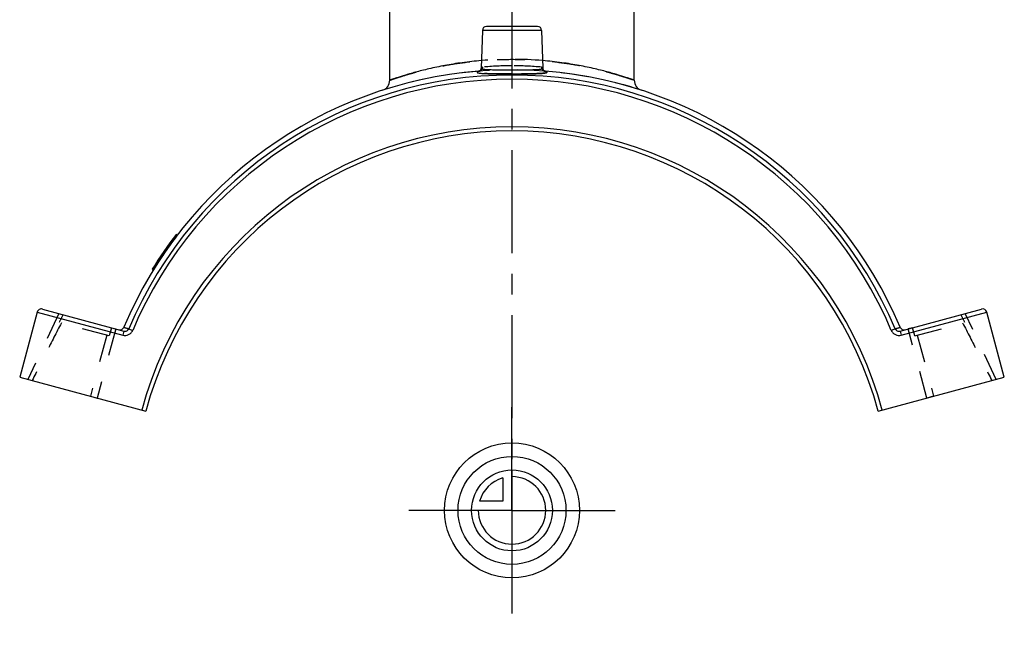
# Model space of a CAD drawing. Header units: millimetres. Extents: x 383 to 617, y 342 to 651.
# Tile 1 of 4: x 383 to 617, y 342 to 486. Entities that reach past the tile are written whole.
import ezdxf

# ---------------------------------------------------------------- set-up
doc = ezdxf.new("R2010")
doc.units = ezdxf.units.MM
doc.header["$LTSCALE"] = 65.185185
doc.linetypes.add('CENTER', pattern=[0.6, 0.375, -0.075, 0.075, -0.075])
doc.linetypes.add('HIDDEN', pattern=[0.2, 0.1, -0.1])
doc.layers.get('0').update_dxf_attribs({"linetype": 'CONTINUOUS'})
for name, color, linetype in [('ACHSEN_S', 7, 'CONTINUOUS'), ('DEFAULT_2', 8, 'HIDDEN'), ('FLAECHEN', 7, 'CONTINUOUS'), ('KONST.EL_MIT_GEO', 7, 'CONTINUOUS'), ('KURVEN', 7, 'CONTINUOUS')]:
    doc.layers.add(name, color=color, linetype=linetype)

msp = doc.modelspace()

# ---------------------------------------------------------------- linework, layer by layer
at = {"color": 7, "linetype": 'Continuous'}
for centre, radius, start, end in [((500, 374.5), 100, 94.5316, 157.0933), ((500, 374.5), 100, 22.9067, 85.4684), ((406.96, 413.81), 1, 254.864, 337.0933), ((593.04, 413.81), 1, 202.9067, 285.136)]:
    msp.add_arc(centre, radius, start, end, dxfattribs=at)
at = {"layer": 'ACHSEN_S', "color": 2, "linetype": 'CENTER'}
msp.add_line((500, 651), (500, 349), dxfattribs=at)
at = {"layer": 'DEFAULT_2', "color": 8, "linetype": 'HIDDEN'}
for p, q in [((403.87, 411.54), (399.96, 397.06)), ((405.98, 413.04), (401.54, 396.63)), ((404.43, 411.39), (403.87, 411.54)), ((404.96, 413.32), (404.43, 411.39)), ((404.96, 413.32), (405.98, 413.04)), ((595.04, 413.32), (594.02, 413.04)), ((598.46, 396.63), (594.02, 413.04)), ((595.57, 411.39), (595.04, 413.32)), ((595.57, 411.39), (596.13, 411.54)), ((596.13, 411.54), (600.04, 397.06)), ((399.96, 397.06), (401.54, 396.63)), ((600.04, 397.06), (598.46, 396.63))]:
    msp.add_line(p, q, dxfattribs=at)
at = {"layer": 'FLAECHEN', "color": 7, "linetype": 'Continuous'}
for p, q in [((471, 472.04), (471, 523.3)), ((492.97, 483.83), (492.65, 474.9)), ((507.03, 483.83), (507.35, 474.9))]:
    msp.add_line(p, q, dxfattribs=at)
at = {"layer": 'FLAECHEN', "color": 8, "linetype": 'HIDDEN'}
msp.add_line((529, 472.04), (529, 488), dxfattribs=at)
at = {"layer": 'FLAECHEN', "color": 2, "linetype": 'CENTER'}
for q in [(500, 397.5), (472.5, 370), (527.5, 370), (500, 342.5)]:
    msp.add_line((500, 370), q, dxfattribs=at)
at = {"layer": 'KONST.EL_MIT_GEO', "color": 7, "linetype": 'Continuous'}
for p, q in [((471, 472.04), (471, 493.5)), ((529, 472.04), (529, 493.5)), ((507.03, 483.83), (492.97, 483.83)), ((506.03, 484.8), (493.97, 484.8)), ((419.95, 434.43), (419.71, 434.62)), ((420.59, 435.28), (420.35, 435.46)), ((414.9, 427.02), (414.67, 427.21)), ((415.05, 427.25), (414.81, 427.44)), ((387.38, 417.04), (383.2, 401.59)), ((387.38, 417.04), (407.63, 411.56)), ((388.6, 417.74), (407.89, 412.53)), ((592.11, 412.53), (611.4, 417.74)), ((592.37, 411.56), (612.62, 417.04)), ((616.8, 401.59), (612.62, 417.04)), ((407.89, 412.53), (407.63, 411.56)), ((409.09, 413.1), (407.89, 413.42)), ((409.09, 413.1), (410, 412.71)), ((590.91, 413.1), (590, 412.71)), ((592.11, 413.42), (590.91, 413.1)), ((592.11, 412.53), (592.37, 411.56)), ((383.2, 401.59), (413.12, 393.5)), ((586.88, 393.5), (616.8, 401.59))]:
    msp.add_line(p, q, dxfattribs=at)
at = {"layer": 'KONST.EL_MIT_GEO', "color": 8, "linetype": 'HIDDEN'}
for p, q in [((492.3, 474.22), (492.3, 474.22)), ((492.65, 474.9), (492.65, 474.9)), ((507.72, 474.21), (507.72, 474.21)), ((419.9, 434.37), (419.67, 434.56)), ((420.18, 434.74), (419.94, 434.92)), ((420.19, 434.75), (419.96, 434.94)), ((420.26, 434.85), (420.03, 435.04)), ((418.29, 432.15), (418.06, 432.34)), ((418.3, 432.16), (418.06, 432.34)), ((418.31, 432.18), (418.08, 432.37)), ((419.23, 433.46), (418.99, 433.65)), ((419.62, 433.99), (419.38, 434.17)), ((419.62, 433.99), (419.39, 434.18)), ((419.63, 434.01), (419.4, 434.19)), ((419.79, 434.22), (419.55, 434.41)), ((416.96, 430.21), (416.72, 430.4)), ((417.01, 430.29), (416.77, 430.48)), ((417.01, 430.29), (416.77, 430.47)), ((417.05, 430.35), (416.81, 430.54)), ((417.27, 430.68), (417.04, 430.87)), ((417.6, 431.15), (417.36, 431.34)), ((417.71, 431.31), (417.47, 431.5)), ((417.76, 431.39), (417.52, 431.57)), ((418.16, 431.96), (417.92, 432.15)), ((415.19, 427.48), (414.95, 427.66)), ((415.21, 427.51), (414.97, 427.7)), ((415.26, 427.6), (415.03, 427.79)), ((415.51, 427.99), (415.27, 428.18)), ((415.71, 428.31), (415.48, 428.5)), ((415.81, 428.47), (415.58, 428.65)), ((415.85, 428.52), (415.61, 428.7)), ((416.04, 428.82), (415.8, 429)), ((416.12, 428.95), (415.88, 429.13)), ((416.14, 428.97), (415.9, 429.16)), ((416.3, 429.22), (416.06, 429.41)), ((416.35, 429.29), (416.11, 429.48)), ((392.46, 416.7), (385.13, 401.07)), ((614.87, 401.07), (607.54, 416.7)), ((404.43, 411.39), (392.56, 414.6)), ((595.57, 411.39), (607.44, 414.6)), ((407.89, 413.42), (409.09, 413.1)), ((590.91, 413.1), (592.11, 413.42))]:
    msp.add_line(p, q, dxfattribs=at)
for points in [[(492.3, 474.22), (492.29, 474.21), (492.28, 474.21), (492.28, 474.21), (492.28, 474.21), (492.29, 474.21), (492.3, 474.21), (492.31, 474.22), (492.33, 474.23), (492.35, 474.24), (492.36, 474.24)], [(507.64, 474.24), (507.64, 474.24), (507.67, 474.23), (507.69, 474.22), (507.7, 474.22), (507.71, 474.21), (507.72, 474.21), (507.72, 474.21)]]:
    msp.add_lwpolyline(points, dxfattribs=at)
at = {"layer": 'KONST.EL_MIT_GEO', "color": 7, "linetype": 'Continuous'}
for points in [[(492.65, 474.9), (492.65, 474.84), (492.64, 474.76), (492.62, 474.69), (492.6, 474.61), (492.57, 474.55), (492.54, 474.48), (492.5, 474.43), (492.47, 474.38), (492.43, 474.34), (492.4, 474.3), (492.37, 474.27), (492.34, 474.25), (492.32, 474.23), (492.3, 474.22), (492.3, 474.22)], [(507.72, 474.21), (507.72, 474.21), (507.71, 474.21), (507.7, 474.22), (507.68, 474.23), (507.66, 474.25), (507.63, 474.27), (507.6, 474.3), (507.57, 474.34), (507.53, 474.38), (507.5, 474.43), (507.46, 474.49), (507.43, 474.55), (507.4, 474.62), (507.38, 474.69), (507.36, 474.76), (507.35, 474.84), (507.35, 474.9)]]:
    msp.add_lwpolyline(points, dxfattribs=at)
for centre, radius, start, end in [((493.97, 483.8), 1, 90, 178), ((506.03, 483.8), 1, 2, 90), ((492.05, 475.09), 0.907, 274.5223, 286.0892), ((507.95, 475.09), 0.907, 253.9077, 265.4778), ((500, 374.5), 98.77, 23.0036, 156.9964), ((500, 374.5), 97.77, 23.0036, 156.9964), ((468.5, 472.04), 2.5, 287.8976, 360), ((500, 374.5), 100, 94.417, 94.5316), ((500, 374.5), 100, 85.4684, 85.571), ((531.5, 472.04), 2.5, 180, 252.1024), ((500, 370), 91, 15.136, 164.864), ((500, 370), 90, 15.136, 164.864), ((500, 374.5), 100.3, 142.5713, 148.2963), ((388.34, 416.78), 1, 74.864, 164.864), ((611.66, 416.78), 1, 15.136, 105.136)]:
    msp.add_arc(centre, radius, start, end, dxfattribs=at)
at = {"layer": 'KONST.EL_MIT_GEO', "color": 8, "linetype": 'HIDDEN'}
for centre, radius, start, end in [((500, 390.09), 86.91, 85.1922, 94.8078), ((500, 374.5), 100, 85.571, 107.8976), ((492.05, 475.09), 0.907, 286.0892, 290.0236), ((492.05, 475.1), 0.914, 290.0435, 298.8987), ((500, 397.09), 78.37, 90.0033, 95.136), ((500, 397.16), 78.3, 90.001, 95.1383), ((500, 397.09), 78.37, 84.864, 89.9967), ((500, 397.16), 78.3, 84.8617, 89.999), ((507.95, 475.1), 0.914, 241.1016, 249.9557), ((507.95, 475.09), 0.906, 249.9765, 253.9077), ((500, 374.5), 100, 72.1024, 85.4684), ((500, 374.5), 100, 142.573, 148.3153), ((910.8, 154.35), 579.91, 153.13301, 153.33475), ((89.2, 154.35), 579.91, 26.66525, 26.86699)]:
    msp.add_arc(centre, radius, start, end, dxfattribs=at)
for points, knots in [([(471, 472.04), (471, 472.04), (471.02, 472.04), (471.04, 472.06), (471.09, 472.07), (471.15, 472.09), (471.23, 472.12), (471.37, 472.17), (471.59, 472.24), (471.9, 472.35), (472.28, 472.48), (472.73, 472.63), (473.46, 472.86), (474.52, 473.2), (475.98, 473.63), (477.66, 474.09), (479.55, 474.57), (481.64, 475.05), (484.75, 475.68), (488.98, 476.35), (494.37, 476.88), (500, 477.06), (505.63, 476.88), (511.02, 476.35), (515.25, 475.68), (518.36, 475.05), (520.45, 474.57), (522.34, 474.09), (524.02, 473.63), (525.28, 473.26), (526.17, 472.98), (526.75, 472.8), (527.27, 472.63), (527.72, 472.48), (528.1, 472.35), (528.41, 472.24), (528.63, 472.17), (528.77, 472.12), (528.85, 472.09), (528.91, 472.07), (528.96, 472.06), (528.98, 472.04), (529, 472.04), (529, 472.04)], [0, 0, 0, 0, 0.000159, 0.000636, 0.001429, 0.002538, 0.003962, 0.0057, 0.010107, 0.015741, 0.022577, 0.030588, 0.039745, 0.061354, 0.087116, 0.116719, 0.149846, 0.186172, 0.225364, 0.310951, 0.403626, 0.5, 0.596374, 0.689049, 0.774636, 0.813828, 0.850153, 0.88328, 0.912884, 0.938646, 0.949988, 0.960255, 0.969412, 0.977423, 0.984259, 0.989893, 0.9943, 0.996038, 0.997462, 0.998571, 0.999364, 0.999841, 1, 1, 1, 1]), ([(492.99, 475.15), (492.99, 474.96), (492.87, 474.56), (492.54, 474.31), (492.36, 474.24)], [0, 0, 0, 0, 0.506812, 1, 1, 1, 1]), ([(492.99, 475.15), (492.99, 474.98), (492.9, 474.63), (492.64, 474.38), (492.49, 474.3)], [0, 0, 0, 0, 0.506066, 1, 1, 1, 1]), ([(492.99, 475.15), (492.9, 475.12), (492.78, 475.06), (492.66, 474.95), (492.65, 474.9)], [0, 0, 0, 0, 0.658099, 1, 1, 1, 1]), ([(507.01, 475.15), (507.01, 474.96), (507.13, 474.56), (507.46, 474.31), (507.64, 474.24)], [0, 0, 0, 0, 0.506816, 1, 1, 1, 1]), ([(507.01, 475.15), (507.1, 475.12), (507.22, 475.06), (507.34, 474.95), (507.35, 474.9)], [0, 0, 0, 0, 0.658121, 1, 1, 1, 1]), ([(500, 473.56), (499.36, 473.56), (498.11, 473.56), (496.59, 473.56), (495.45, 473.57), (494.68, 473.58), (493.98, 473.6), (493.37, 473.63), (492.85, 473.66), (492.42, 473.7), (492.1, 473.75), (491.9, 473.81), (491.79, 473.86), (491.75, 473.9), (491.73, 473.95), (491.76, 474), (491.8, 474.05), (491.88, 474.09), (491.98, 474.14), (492.06, 474.17), (492.1, 474.19)], [0, 0, 0, 0, 0.218907, 0.425599, 0.520758, 0.608695, 0.68823, 0.758319, 0.818072, 0.866782, 0.903964, 0.929485, 0.938083, 0.94432, 0.949199, 0.954561, 0.961878, 0.97177, 0.984457, 1, 1, 1, 1]), ([(507.9, 474.19), (507.94, 474.17), (508.02, 474.14), (508.12, 474.09), (508.2, 474.05), (508.24, 474), (508.27, 473.95), (508.25, 473.9), (508.21, 473.86), (508.1, 473.81), (507.9, 473.75), (507.58, 473.7), (507.15, 473.66), (506.63, 473.63), (506.02, 473.6), (505.32, 473.58), (504.55, 473.57), (503.41, 473.56), (501.89, 473.56), (500.64, 473.56), (500, 473.56)], [0, 0, 0, 0, 0.015543, 0.02823, 0.038122, 0.045439, 0.050801, 0.055681, 0.061917, 0.070515, 0.096036, 0.133217, 0.181926, 0.241679, 0.311767, 0.391301, 0.479238, 0.574395, 0.781086, 1, 1, 1, 1]), ([(393.08, 414.46), (391.9, 412.2), (389.57, 407.65), (387.3, 403.08), (386.16, 400.79)], [0, 0, 0, 0, 0.499999, 1, 1, 1, 1]), ([(606.92, 414.46), (608.1, 412.2), (610.43, 407.65), (612.7, 403.08), (613.84, 400.79)], [0, 0, 0, 0, 0.499999, 1, 1, 1, 1])]:
    msp.add_open_spline(points, degree=3, knots=knots, dxfattribs=at)
at = {"layer": 'KONST.EL_MIT_GEO', "color": 7, "linetype": 'Continuous'}
for points, knots in [([(492.72, 476.69), (491.21, 476.57), (488.3, 476.25), (484.16, 475.58), (480.97, 474.91), (478.66, 474.35), (477.14, 473.95), (475.76, 473.56), (474.55, 473.2), (473.5, 472.88), (472.74, 472.63), (472.23, 472.46), (471.91, 472.35), (471.64, 472.26), (471.41, 472.18), (471.26, 472.13), (471.16, 472.1), (471.1, 472.08), (471.06, 472.06), (471.03, 472.05), (471.01, 472.04), (471, 472.04), (471, 472.04)], [0, 0, 0, 0, 0.203963, 0.393913, 0.565192, 0.642489, 0.71353, 0.777811, 0.834831, 0.884105, 0.925172, 0.942493, 0.95761, 0.97048, 0.981062, 0.989328, 0.992584, 0.99525, 0.997326, 0.998811, 0.999702, 1, 1, 1, 1]), ([(529, 472.04), (529, 472.04), (528.99, 472.04), (528.97, 472.05), (528.94, 472.06), (528.9, 472.08), (528.84, 472.1), (528.74, 472.13), (528.59, 472.18), (528.36, 472.26), (528.09, 472.35), (527.77, 472.46), (527.26, 472.63), (526.5, 472.88), (525.45, 473.2), (524.24, 473.56), (522.86, 473.95), (521.34, 474.35), (519.03, 474.91), (515.84, 475.58), (511.7, 476.25), (508.79, 476.57), (507.28, 476.69)], [0, 0, 0, 0, 0.000298, 0.001189, 0.002674, 0.00475, 0.007416, 0.010672, 0.018938, 0.02952, 0.04239, 0.057507, 0.074828, 0.115895, 0.165169, 0.222189, 0.28647, 0.357511, 0.434808, 0.606087, 0.796037, 1, 1, 1, 1]), ([(492.65, 474.9), (492.65, 474.84), (492.8, 474.76), (492.98, 474.71), (493.23, 474.67), (493.53, 474.63), (493.9, 474.6), (494.33, 474.58), (495.01, 474.55), (495.96, 474.53), (497.22, 474.52), (498.58, 474.52), (499.52, 474.52), (500, 474.52)], [0, 0, 0, 0, 0.025391, 0.049827, 0.082935, 0.124659, 0.174719, 0.232696, 0.298062, 0.448419, 0.620032, 0.806276, 1, 1, 1, 1]), ([(500, 474.52), (500.48, 474.52), (501.42, 474.52), (502.78, 474.52), (504.04, 474.53), (504.99, 474.55), (505.67, 474.58), (506.1, 474.6), (506.47, 474.63), (506.77, 474.67), (507.02, 474.71), (507.2, 474.76), (507.35, 474.84), (507.35, 474.9)], [0, 0, 0, 0, 0.193715, 0.379959, 0.551574, 0.701933, 0.7673, 0.825278, 0.875339, 0.917064, 0.950173, 0.974609, 1, 1, 1, 1]), ([(492.1, 474.19), (492.06, 474.17), (491.98, 474.14), (491.88, 474.09), (491.8, 474.05), (491.76, 474), (491.73, 473.95), (491.75, 473.9), (491.79, 473.86), (491.9, 473.81), (492.1, 473.75), (492.42, 473.7), (492.85, 473.66), (493.37, 473.63), (493.98, 473.6), (494.68, 473.58), (495.45, 473.57), (496.59, 473.56), (498.11, 473.56), (499.36, 473.56), (500, 473.56)], [0, 0, 0, 0, 0.015543, 0.028229, 0.038122, 0.045439, 0.050801, 0.05568, 0.061917, 0.070514, 0.096036, 0.133217, 0.181925, 0.241678, 0.311766, 0.3913, 0.479236, 0.574393, 0.781085, 1, 1, 1, 1]), ([(500, 473.56), (500.64, 473.56), (501.89, 473.56), (503.41, 473.56), (504.55, 473.57), (505.32, 473.58), (506.02, 473.6), (506.63, 473.63), (507.15, 473.66), (507.58, 473.7), (507.9, 473.75), (508.1, 473.81), (508.21, 473.86), (508.25, 473.9), (508.27, 473.95), (508.24, 474), (508.2, 474.05), (508.12, 474.09), (508.02, 474.14), (507.94, 474.17), (507.9, 474.19)], [0, 0, 0, 0, 0.218906, 0.425598, 0.520756, 0.608693, 0.688228, 0.758317, 0.818071, 0.866781, 0.903963, 0.929485, 0.938082, 0.944319, 0.949199, 0.95456, 0.961877, 0.97177, 0.984457, 1, 1, 1, 1]), ([(407.63, 411.56), (407.86, 411.5), (408.35, 411.46), (409.05, 411.65), (409.64, 412.08), (409.91, 412.49), (410, 412.71)], [0, 0, 0, 0, 0.250013, 0.500017, 0.750012, 1, 1, 1, 1]), ([(407.89, 412.53), (408.12, 412.46), (408.64, 412.5), (408.99, 412.88), (409.09, 413.1)], [0, 0, 0, 0, 0.499685, 1, 1, 1, 1]), ([(590, 412.71), (590.09, 412.49), (590.36, 412.08), (590.95, 411.65), (591.65, 411.46), (592.14, 411.5), (592.37, 411.56)], [0, 0, 0, 0, 0.249988, 0.499983, 0.749987, 1, 1, 1, 1]), ([(590.91, 413.1), (591.01, 412.88), (591.36, 412.5), (591.88, 412.46), (592.11, 412.53)], [0, 0, 0, 0, 0.500315, 1, 1, 1, 1])]:
    msp.add_open_spline(points, degree=3, knots=knots, dxfattribs=at)
at = {"layer": 'KURVEN', "color": 40, "linetype": 'Continuous'}
for p, q in [((500, 379.6), (500, 370)), ((497.8, 377.69), (497.8, 372.2)), ((497.8, 372.2), (492.31, 372.2)), ((500, 370), (490.4, 370))]:
    msp.add_line(p, q, dxfattribs=at)
for radius in [16, 12.8, 9.6]:
    msp.add_circle((500, 370), radius, dxfattribs=at)
for start, end in [(180, 90), (105.962, 164.038)]:
    msp.add_arc((500, 370), 8, start, end, dxfattribs=at)

doc.saveas('drawing.dxf')
